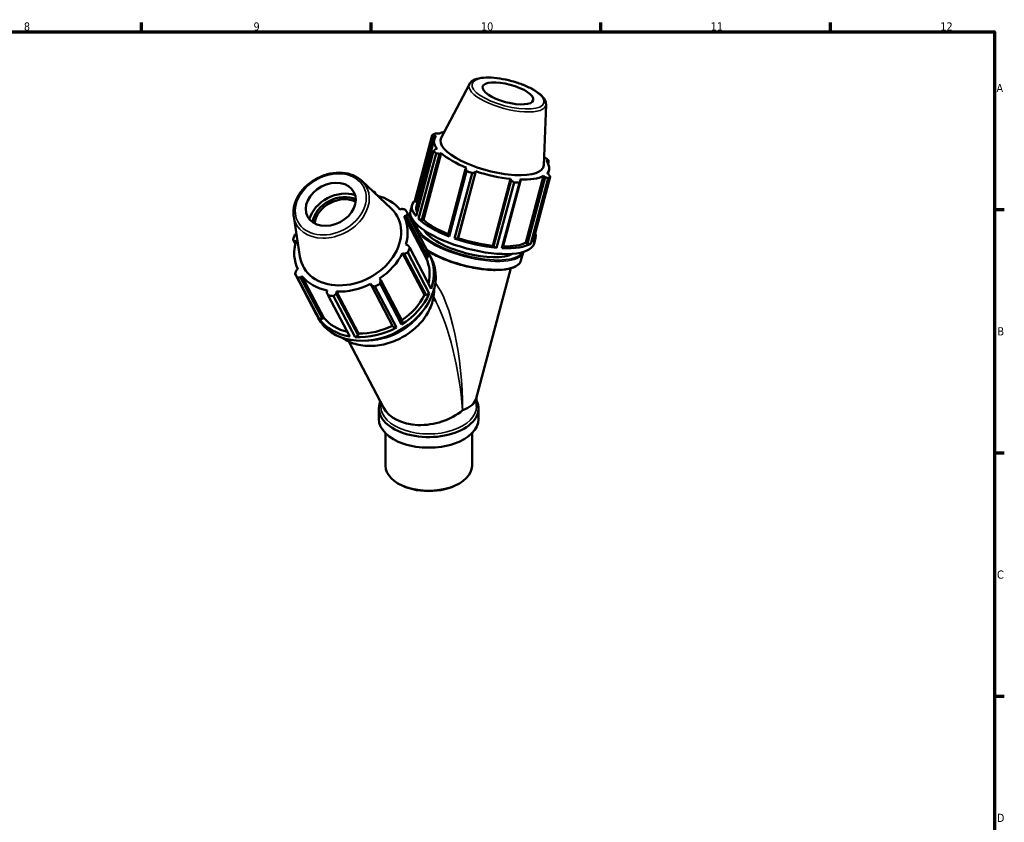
# Model space of a CAD drawing. Header units: millimetres. Extents: x 0 to 908, y 0 to 594.
# Tile 4 of 4: x 524 to 824, y 333 to 578. Entities that reach past the tile are written whole.
import ezdxf

# ---------------------------------------------------------------- set-up
doc = ezdxf.new("R2010")
doc.units = ezdxf.units.MM
for name, color, linetype, lineweight in [('Border (ISO)', 7, 'Continuous', 70), ('Visible (ISO)', 7, 'Continuous', 50), ('Visible Narrow (ISO)', 7, 'Continuous', 35)]:
    doc.layers.add(name, color=color, linetype=linetype, lineweight=lineweight)
doc.styles.add('Note Text (ISO)', font='tahoma.ttf')

# ---------------------------------------------------------------- blocks, each defined once
blk = doc.blocks.new('Borders Default Border')
at = {"layer": 'Border (ISO)'}
for p, q in [((560.67, 574), (560.67, 576.9)), ((630.75, 574), (630.75, 576.9)), ((700.83, 574), (700.83, 576.9)), ((770.92, 574), (770.92, 576.9)), ((821, 519.75), (823.9, 519.75)), ((821, 445.5), (823.9, 445.5)), ((821, 371.25), (823.9, 371.25))]:
    blk.add_line(p, q, dxfattribs=at)
at = {"layer": 'Border (ISO)', "flags": 128}
blk.add_lwpolyline([(20, 20), (20, 574), (821, 574), (821, 20), (20, 20)], dxfattribs=at)
at = {"layer": 'Border (ISO)', "color": 232, "true_color": 0xca0064, "char_height": 2.5, "attachment_point": 7, "style": 'Note Text (ISO)'}
for s, insert in [('8', (524.81, 574.34)), ('9', (594.88, 574.35)), ('10', (664.29, 574.35)), ('11', (734.37, 574.4)), ('12', (804.46, 574.4)), ('A', (821.59, 555.62)), ('B', (821.89, 481.37)), ('C', (821.73, 407.08)), ('D', (821.73, 332.88))]:
    blk.add_mtext(s, dxfattribs=dict(at, insert=insert))

msp = doc.modelspace()

# ---------------------------------------------------------------- linework, layer by layer
at = {"layer": 'Visible (ISO)'}
for p, q in [((660.7571, 558.0832), (652.1362, 541.671)), ((684.1371, 551.8526), (683.4474, 533.3268)), ((649.4308, 542.4503), (644.1116, 522.4902)), ((644.5821, 520.8315), (650.0086, 541.1942)), ((644.6206, 522.0325), (650.0011, 542.2227)), ((650.0011, 542.2227), (650.5935, 542.2117)), ((651.6786, 543.0052), (651.1213, 543.0418)), ((650.9223, 538.2769), (650.3406, 538.1609)), ((644.5098, 517.7259), (649.829, 537.686)), ((650.5642, 536.9202), (645.245, 516.96)), ((646.262, 516.6145), (651.6426, 536.8047)), ((646.7572, 516.6004), (652.1836, 536.963)), ((651.6426, 536.8047), (652.1836, 536.963)), ((659.6035, 532.2203), (654.223, 512.0301)), ((659.8958, 532.5219), (659.6035, 532.2203)), ((684.1417, 534.7717), (684.6316, 534.5427)), ((684.6316, 534.5427), (684.5412, 534.2038)), ((684.7343, 530.6493), (685.0555, 531.8544)), ((684.8006, 533.7324), (685.0205, 534.5576)), ((654.5828, 511.5828), (659.902, 531.5429)), ((661.5743, 530.9224), (656.2551, 510.9622)), ((657.1844, 510.9312), (662.5649, 531.1214)), ((657.3382, 511.0947), (662.7647, 531.4573)), ((662.5649, 531.1214), (662.7647, 531.4573)), ((667.9159, 508.7488), (673.3424, 529.1115)), ((673.3424, 529.1115), (673.4839, 528.6999)), ((676.37, 528.502), (676.1384, 528.9198)), ((677.9589, 509.6807), (683.3854, 530.0434)), ((683.8509, 529.6618), (678.4703, 509.4717)), ((679.4669, 509.3706), (684.7862, 529.3308)), ((685.4187, 529.7933), (680.0995, 509.8331)), ((683.3854, 530.0434), (683.8509, 529.6618)), ((684.971, 530.4809), (684.4706, 530.8369)), ((627.9341, 528.5498), (636.8749, 520.0926)), ((673.4839, 528.6999), (668.1034, 508.5097)), ((669.0625, 508.1219), (674.3818, 528.0821)), ((676.0115, 527.9703), (670.6923, 508.0101)), ((670.9895, 508.3118), (676.37, 528.502)), ((632.1675, 524.5454), (631.8306, 525.1866)), ((640.0873, 519.9965), (639.5486, 519.7776)), ((642.7915, 519.4133), (643.2631, 521.183)), ((644.1116, 522.4902), (644.6206, 522.0325)), ((644.6206, 522.0325), (644.8791, 521.9458)), ((607.1505, 517.6316), (609.0408, 505.4707)), ((640.8385, 517.724), (641.4188, 517.8767)), ((647.5437, 504.96), (640.8385, 517.724)), ((641.4188, 517.8767), (648.0673, 505.2208)), ((648.493, 506.1005), (641.9203, 518.6122)), ((645.245, 516.96), (646.262, 516.6145)), ((644.0972, 514.4683), (644.3575, 515.4451)), ((646.262, 516.6145), (646.7572, 516.6004)), ((654.223, 512.0301), (654.5828, 511.5828)), ((656.2551, 510.9622), (657.1844, 510.9312)), ((657.1844, 510.9312), (657.3382, 511.0947)), ((680.4763, 509.3706), (680.9479, 511.1403)), ((606.9432, 510.6368), (607.6361, 509.3178)), ((607.3844, 510.1162), (607.8676, 510.2061)), ((607.688, 509.5383), (607.3844, 510.1162)), ((641.9462, 508.9465), (641.3494, 509.0729)), ((642.5389, 508.1376), (649.1116, 495.6258)), ((667.9159, 508.7488), (668.1034, 508.5097)), ((668.1034, 508.5097), (669.0625, 508.1219)), ((670.6923, 508.0101), (670.9895, 508.3118)), ((677.9589, 509.6807), (678.4703, 509.4717)), ((678.4703, 509.4717), (679.4669, 509.3706)), ((640.3332, 506.4935), (640.8972, 506.2838)), ((647.0384, 493.7294), (640.3332, 506.4935)), ((640.8972, 506.2838), (647.5457, 493.6279)), ((648.5193, 494.1223), (641.9466, 506.634)), ((647.5437, 504.96), (648.0673, 505.2208)), ((648.0673, 505.2208), (648.493, 506.1005)), ((649.1594, 504.8348), (648.5767, 505.9441)), ((676.4919, 504.2637), (677.1433, 506.708)), ((662.8482, 462.1533), (673.4312, 501.8657)), ((614.1345, 487.6504), (607.5618, 500.1622)), ((608.3785, 501.555), (607.9118, 501.1861)), ((608.3136, 498.9651), (614.8864, 486.4534)), ((609.2433, 499.0662), (609.6684, 499.5014)), ((615.8917, 486.4103), (609.2433, 499.0662)), ((616.3737, 486.7373), (609.6684, 499.5014)), ((630.6166, 497.1058), (630.8672, 496.5934)), ((630.8672, 496.5934), (637.5156, 483.9375)), ((638.4668, 483.7568), (631.8941, 496.2686)), ((633.6822, 498.2391), (633.3436, 498.7001)), ((633.4836, 497.1979), (640.0564, 484.6861)), ((640.3306, 485.5832), (633.6822, 498.2391)), ((617.3805, 495.0602), (617.2042, 494.4818)), ((624.2242, 481.0761), (617.6514, 493.5878)), ((619.3071, 493.3985), (625.8798, 480.8868)), ((620.1362, 494.1465), (620.2209, 494.7354)), ((626.7846, 481.4906), (620.1362, 494.1465)), ((626.9262, 481.9714), (620.2209, 494.7354)), ((647.0384, 493.7294), (647.5457, 493.6279)), ((647.5457, 493.6279), (648.5193, 494.1223)), ((650.5216, 491.7593), (649.8234, 493.0883)), ((614.6335, 486.6975), (614.0508, 487.8068)), ((615.8917, 486.4103), (616.3737, 486.7373)), ((614.8864, 486.4534), (615.8917, 486.4103)), ((637.5156, 483.9375), (638.4668, 483.7568)), ((640.0564, 484.6861), (640.3306, 485.5832)), ((625.8798, 480.8868), (626.7846, 481.4906)), ((626.7846, 481.4906), (626.9262, 481.9714)), ((634.5136, 459.3367), (623.929, 479.4853)), ((633.7075, 460.8711), (633.7075, 459.7144)), ((662.9575, 462.5635), (662.9575, 459.7144)), ((633.1289, 459.0983), (633.1289, 455.8792)), ((663.5361, 459.0983), (663.5361, 455.8792)), ((635.112, 451.5558), (635.112, 441.5957)), ((661.553, 451.5558), (661.553, 441.5957)), ((639.3236, 436.0153), (638.9482, 436.2332)), ((657.3414, 436.0153), (657.7167, 436.2332))]:
    msp.add_line(p, q, dxfattribs=at)
for centre, major_axis, ratio in [((672.517, 555.23), (7.7302, -2.06), 0.3434135), ((618.4489, 521.3649), (7.0822, 3.7205), 0.76622065)]:
    msp.add_ellipse(centre, major_axis=major_axis, ratio=ratio, dxfattribs=at)
for centre, major_axis, ratio, start_param, end_param in [((667.4248, 536.1218), (-18.8424, 5.0213), 0.3434135, 5.96556637, 6.06009396), ((667.532, 536.5243), (-17.5234, 4.6699), 0.3434135, 6.10009663, 6.71096186), ((667.6801, 537.0798), (-15.7031, 4.1847), 0.3434135, 6.20538537, 9.5025779), ((667.532, 536.5243), (-17.5234, 4.6699), 0.3434135, 5.7619757, 5.9255637), ((667.4248, 536.1218), (18.8424, -5.0213), 0.3434135, 3.60937188, 3.70389947), ((667.532, 536.5243), (17.5234, -4.6699), 0.3434135, 3.74390214, 4.35476737), ((667.4248, 536.1218), (-18.8424, 5.0213), 0.3434135, 3.60937188, 3.70389947), ((667.532, 536.5243), (17.5234, -4.6699), 0.3434135, 6.10009663, 6.71096186), ((667.4248, 536.1218), (18.8424, -5.0213), 0.3434135, 4.39477004, 4.48929763), ((667.532, 536.5243), (17.5234, -4.6699), 0.3434135, 4.5293003, 5.14016554), ((667.532, 536.5243), (17.5234, -4.6699), 0.3434135, 5.31469846, 5.9255637), ((667.4248, 536.1218), (18.8424, -5.0213), 0.3434135, 5.96556637, 6.06009396), ((667.4248, 536.1218), (18.8424, -5.0213), 0.3434135, 5.1801682, 5.27469579), ((620.9392, 516.6244), (-8.6503, -4.5442), 0.76622065, 3.7702903, 5.65448766), ((620.9392, 516.6244), (-7.5072, -3.9437), 0.76622065, 3.64088377, 5.7838942), ((621.0826, 516.3514), (7.0822, 3.7205), 0.76622065, 0.48018893, 2.66140373), ((624.741, 509.3872), (-17.263, -9.0686), 0.76622065, 3.93886339, 3.96226597), ((624.6085, 509.6395), (16.0546, 8.4338), 0.76622065, 0.14640283, 0.69966107), ((624.4256, 509.9877), (-14.3868, -7.5577), 0.76622065, 6.02693391, 9.68102936), ((624.741, 509.3872), (17.263, 9.0686), 0.76622065, 0.01187257, 0.10640016), ((662.1055, 516.1616), (-18.8424, 5.0213), 0.3434135, 6.06009396, 6.75096453), ((662.1055, 516.1616), (-17.5234, 4.6699), 0.3434135, 0, 0.28466896), ((624.6085, 509.6395), (16.0546, 8.4338), 0.76622065, 5.64418997, 6.25505521), ((661.6339, 514.392), (-18.8424, 5.0213), 0.3434135, 0, 3.14159265), ((662.1055, 516.1616), (18.8424, -5.0213), 0.3434135, 3.70389947, 4.39477004), ((662.1055, 516.1616), (17.5234, -4.6699), 0.3434135, 3.74390214, 4.34268529), ((624.741, 509.3872), (-17.263, -9.0686), 0.76622065, 5.50965972, 5.60418731), ((660.8278, 511.3669), (-14.1318, 3.766), 0.3434135, 0.31753728, 2.82405538), ((662.1055, 516.1616), (18.8424, -5.0213), 0.3434135, 4.48929763, 5.1801682), ((662.1055, 516.1616), (17.5234, -4.6699), 0.3434135, 4.5293003, 5.14016554), ((662.1055, 516.1616), (18.8424, -5.0213), 0.3434135, 6.06009396, 6.50627666), ((624.6085, 509.6395), (-16.0546, -8.4338), 0.76622065, 5.64418997, 6.25505521), ((624.741, 509.3872), (17.263, 9.0686), 0.76622065, 5.50965972, 5.60418731), ((662.1055, 516.1616), (18.8424, -5.0213), 0.3434135, 5.27469579, 5.96556637), ((662.1055, 516.1616), (17.5234, -4.6699), 0.3434135, 5.33705054, 5.9255637), ((631.8965, 495.7662), (-17.263, -9.0686), 0.76622065, 0, 3.14159265), ((624.6085, 509.6395), (16.0546, 8.4338), 0.76622065, 4.85879181, 5.46965705), ((631.3138, 496.8755), (16.0546, 8.4338), 0.76622065, 5.70375871, 6.25505521), ((631.3138, 496.8755), (17.263, 9.0686), 0.76622065, 5.60418731, 6.29505788), ((624.741, 509.3872), (-17.263, -9.0686), 0.76622065, 0.01187257, 0.10640016), ((624.6085, 509.6395), (-16.0546, -8.4338), 0.76622065, 0.14640283, 0.75726807), ((624.6085, 509.6395), (16.0546, 8.4338), 0.76622065, 4.07339365, 4.68425889), ((624.741, 509.3872), (17.263, 9.0686), 0.76622065, 4.72426155, 4.81878914), ((624.741, 509.3872), (17.263, 9.0686), 0.76622065, 3.93886339, 4.03339098), ((631.3138, 496.8755), (17.263, 9.0686), 0.76622065, 4.81878914, 5.50965972), ((631.3138, 496.8755), (16.0546, 8.4338), 0.76622065, 4.8635502, 5.46965705), ((631.3138, 496.8755), (-17.263, -9.0686), 0.76622065, 6.27131274, 6.29505788), ((631.3138, 496.8755), (-16.0546, -8.4338), 0.76622065, 0.14640283, 0.72084326), ((631.3138, 496.8755), (-17.263, -9.0686), 0.76622065, 0.10640016, 0.79727074), ((631.3138, 496.8755), (17.263, 9.0686), 0.76622065, 4.03339098, 4.72426155), ((631.3138, 496.8755), (16.0546, 8.4338), 0.76622065, 4.07339365, 4.68335121), ((648.3325, 459.0983), (15.2036, 0), 0.5758617, 2.90396804, 6.55994889), ((648.3325, 464.4788), (-14.5976, 1.9117), 0.46768503, 2.41736646, 3.08042068), ((648.3325, 464.4788), (-14.4221, -3.5576), 0.68244672, 0.16678136, 2.18941313), ((648.3325, 455.8792), (15.2036, 0), 0.5758617, 3.14159265, 6.28318531), ((648.3325, 441.5957), (13.2205, 0), 0.5758617, 3.14159265, 6.28318531), ((648.3325, 441.1634), (12.6917, 0), 0.5758617, 3.92313827, 5.50163969)]:
    msp.add_ellipse(centre, major_axis=major_axis, ratio=ratio, start_param=start_param, end_param=end_param, dxfattribs=at)
for points, knots in [([(684.1371, 551.8526), (684.1547, 552.3237), (684.0224, 552.7869), (683.4749, 553.8329), (682.9655, 554.4049), (681.5969, 555.5628), (680.7087, 556.1434), (678.7019, 557.2115), (677.5948, 557.7005), (675.259, 558.5598), (674.033, 558.9315), (671.5717, 559.5288), (670.337, 559.7546), (667.9681, 560.0389), (666.8354, 560.0964), (664.7605, 560.0286), (663.8244, 559.9009), (662.2051, 559.4229), (661.518, 559.0669), (660.9356, 558.3795), (660.8375, 558.2363), (660.7571, 558.0832)], [2.31165049, 2.31165049, 2.31165049, 2.31165049, 2.53920658, 2.53920658, 2.8618967, 2.8618967, 3.20904239, 3.20904239, 3.54194263, 3.54194263, 3.86971616, 3.86971616, 4.19657474, 4.19657474, 4.52567204, 4.52567204, 4.86244418, 4.86244418, 5.21416244, 5.21416244, 5.29764327, 5.29764327, 5.29764327, 5.29764327]), ([(627.9341, 528.5498), (627.1914, 529.2523), (626.2989, 529.8217), (624.2844, 530.6603), (623.1567, 530.9209), (620.7808, 531.1019), (619.5308, 531.0163), (617.0422, 530.5059), (615.8041, 530.0793), (613.4668, 528.9287), (612.3681, 528.2046), (610.4214, 526.5296), (609.5735, 525.5791), (608.2194, 523.5447), (607.7119, 522.4615), (607.1006, 520.278), (606.9914, 519.1782), (607.1052, 517.9559), (607.1253, 517.7931), (607.1505, 517.6316)], [1.37521227, 1.37521227, 1.37521227, 1.37521227, 1.6852766, 1.6852766, 2.00426862, 2.00426862, 2.32898542, 2.32898542, 2.65550449, 2.65550449, 2.98230965, 2.98230965, 3.30895112, 3.30895112, 3.63427483, 3.63427483, 3.95473213, 3.95473213, 4.00430213, 4.00430213, 4.00430213, 4.00430213]), ([(647.8961, 507.2367), (648.2935, 506.9823), (648.7144, 506.7305), (650.4693, 505.7471), (651.9698, 505.0473), (655.1875, 503.7906), (656.9031, 503.2335), (660.381, 502.3144), (662.1427, 501.9524), (665.5395, 501.4594), (667.1739, 501.3287), (670.1584, 501.3139), (671.5063, 501.4307), (673.7936, 501.9126), (674.7292, 502.2787), (675.9582, 503.1835), (676.3386, 503.6885), (676.4919, 504.2637)], [6.19715738, 6.19715738, 6.19715738, 6.19715738, 6.30620958, 6.30620958, 6.63006074, 6.63006074, 6.95231491, 6.95231491, 7.27417639, 7.27417639, 7.59646254, 7.59646254, 7.92039565, 7.92039565, 8.24837886, 8.24837886, 8.51703586, 8.51703586, 8.51703586, 8.51703586]), ([(621.856, 480.7097), (622.8743, 479.9585), (624.0462, 479.3582), (626.8007, 478.4364), (628.4187, 478.1722), (631.7847, 478.1241), (633.5328, 478.3422), (636.9795, 479.2387), (638.6775, 479.9176), (641.8512, 481.6673), (643.3265, 482.738), (645.9048, 485.1641), (647.0075, 486.519), (648.7263, 489.3771), (649.3429, 490.8797), (649.9204, 493.4271), (650.0244, 494.4718), (649.9916, 495.49)], [4.61629152, 4.61629152, 4.61629152, 4.61629152, 4.89398025, 4.89398025, 5.21421826, 5.21421826, 5.53576512, 5.53576512, 5.85764692, 5.85764692, 6.17956805, 6.17956805, 6.50142747, 6.50142747, 6.82284919, 6.82284919, 7.0464082, 7.0464082, 7.0464082, 7.0464082])]:
    msp.add_open_spline(points, degree=3, knots=knots, dxfattribs=at)
for points, weights in [([(650.0011, 542.2227), (649.7224, 542.3365), (649.4308, 542.4503)], [1.0031723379, 1.00199397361, 1]), ([(650.0634, 542.9128), (650.6037, 542.9809), (651.1213, 543.0418)], [1, 1.00199397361, 1.0031723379]), ([(649.829, 537.686), (650.0906, 537.9306), (650.3406, 538.1609)], [1, 1.00199397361, 1.0031723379]), ([(651.6426, 536.8047), (651.115, 536.8635), (650.5642, 536.9202)], [1.0031723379, 1.00199397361, 1]), ([(683.5385, 535.774), (683.9063, 535.5537), (684.2853, 535.3234)], [1.00260861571, 1.00155106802, 1]), ([(659.902, 531.5429), (659.7503, 531.8908), (659.6035, 532.2203)], [1, 1.00199397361, 1.0031723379]), ([(685.0205, 534.5576), (684.8227, 534.5522), (684.6316, 534.5427)], [1, 1.00199397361, 1.0031723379]), ([(662.5649, 531.1214), (662.0803, 531.0262), (661.5743, 530.9224)], [1.0031723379, 1.00199397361, 1]), ([(684.7862, 529.3308), (684.3096, 529.5019), (683.8509, 529.6618)], [1, 1.00199397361, 1.0031723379]), ([(684.971, 530.4809), (685.1909, 530.1463), (685.4187, 529.7933)], [1.0031723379, 1.00199397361, 1]), ([(674.3818, 528.0821), (673.9243, 528.3995), (673.4839, 528.6999)], [1, 1.00199397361, 1.0031723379]), ([(676.37, 528.502), (676.195, 528.2438), (676.0115, 527.9703)], [1.0031723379, 1.00199397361, 1]), ([(631.8306, 525.1866), (631.9793, 524.8821), (632.1235, 524.587)], [2.74138513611, 2.77528322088, 2.80735340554]), ([(640.0873, 519.9965), (640.6161, 519.9062), (641.1684, 519.8093)], [2.80802157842, 2.7756364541, 2.74138513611]), ([(641.9203, 518.6122), (641.6637, 518.2384), (641.4188, 517.8767)], [2.74138513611, 2.7756364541, 2.80802157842]), ([(607.5355, 512.1404), (607.7483, 512.2926), (607.9573, 512.4413)], [2.72970964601, 2.74546849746, 2.76083060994]), ([(607.3844, 510.1162), (607.1675, 510.3726), (606.9432, 510.6368)], [2.7960622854, 2.7638150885, 2.72970964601]), ([(641.9462, 508.9465), (642.2358, 508.5517), (642.5389, 508.1376)], [2.80802157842, 2.7756364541, 2.74138513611]), ([(641.9466, 506.634), (641.4104, 506.4568), (640.8972, 506.2838)], [2.74138513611, 2.7756364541, 2.80802157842]), ([(607.5618, 500.1622), (607.7396, 500.686), (607.9118, 501.1861)], [2.72970964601, 2.7638150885, 2.7960622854]), ([(609.2433, 499.0662), (608.7872, 499.0181), (608.3136, 498.9651)], [2.7960622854, 2.7638150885, 2.72970964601]), ([(631.8941, 496.2686), (631.3694, 496.4357), (630.8672, 496.5934)], [2.74138513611, 2.7756364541, 2.80802157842]), ([(633.6822, 498.2391), (633.5842, 497.7305), (633.4836, 497.1979)], [2.80802157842, 2.7756364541, 2.74138513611]), ([(617.6514, 493.5878), (617.4225, 494.0454), (617.2042, 494.4818)], [2.74138513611, 2.7756364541, 2.80802157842]), ([(620.1362, 494.1465), (619.7293, 493.7816), (619.3071, 493.3985)], [2.80802157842, 2.7756364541, 2.74138513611])]:
    msp.add_rational_spline(points, weights, degree=2, dxfattribs=at)
for points in [[(644.3937, 515.5672), (644.3805, 515.5268), (644.3684, 515.4861), (644.3575, 515.4451)], [(677.1433, 506.708), (677.1542, 506.749), (677.164, 506.7903), (677.1726, 506.8318)]]:
    msp.add_open_spline(points, degree=3, dxfattribs=at)
at = {"layer": 'Visible Narrow (ISO)'}
for centre, major_axis, ratio in [((672.517, 555.23), (10.9693, -2.9232), 0.3434135), ((618.4489, 521.3649), (10.0499, 5.2794), 0.76622065)]:
    msp.add_ellipse(centre, major_axis=major_axis, ratio=ratio, dxfattribs=at)
for centre, major_axis, ratio, start_param, end_param in [((672.3637, 554.655), (-11.7255, 3.1247), 0.3434135, 6.20538537, 9.5025779), ((618.6382, 521.0044), (-10.7426, -5.6433), 0.76622065, 6.02693391, 9.68102936), ((660.7504, 511.0765), (-16.3929, 4.3686), 0.3434135, 0, 3.14159265), ((660.8278, 511.3669), (16.0837, -4.2862), 0.3434135, 3.20783883, 6.21693913), ((660.099, 508.6323), (16.3929, -4.3686), 0.3434135, 3.95341474, 6.28318531), ((648.3325, 464.4788), (-1.9447, 35.3093), 0.28765847, 4.52709901, 5.89507568), ((633.7931, 492.1558), (15.0188, 7.8897), 0.76622065, 3.50450068, 5.92027728), ((648.3325, 464.4788), (-4.7543, 33.7165), 0.28297184, 4.49509336, 5.61405424), ((632.9882, 493.6879), (15.0188, 7.8897), 0.76622065, 4.06709404, 5.35768392), ((648.3325, 459.7144), (14.625, 0), 0.5758617, 3.14159265, 6.28318531)]:
    msp.add_ellipse(centre, major_axis=major_axis, ratio=ratio, start_param=start_param, end_param=end_param, dxfattribs=at)

# ---------------------------------------------------------------- block references
msp.add_blockref('Borders Default Border', (0, 0))

doc.saveas('drawing.dxf')
